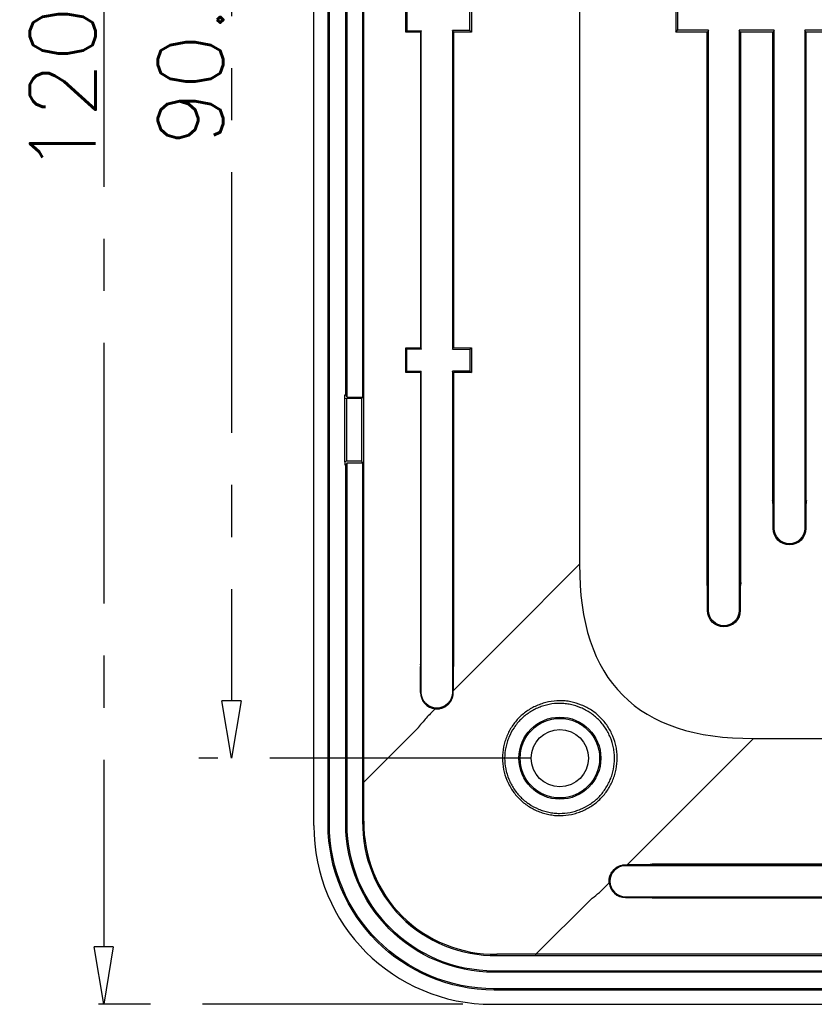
# Model space of a CAD drawing. Header units: millimetres. Extents: x 5293 to 5736, y -198 to 141.
# Tile 3 of 15: x 5377 to 5425, y -105 to -45. Entities that reach past the tile are written whole.
import ezdxf

# ---------------------------------------------------------------- set-up
doc = ezdxf.new("R2010")
doc.units = ezdxf.units.MM
doc.header["$LTSCALE"] = 0.5
doc.linetypes.add('CENTER', pattern=[50.8, 31.75, -6.35, 6.35, -6.35])
doc.layers.add('112', color=7, linetype='Continuous', true_color=0xffffff)
doc.layers.add('core', color=7, linetype='Continuous', lineweight=20)
doc.styles.get("Standard").update_dxf_attribs({"font": 'txt', "bigfont": 'gbcbig.shx'})
doc.dimstyles.new('VT-4.00', dxfattribs={"dimtxt": 4, "dimasz": 3.5, "dimexe": 2, "dimexo": 1.8, "dimgap": 0.5, "dimtad": 1, "dimzin": 0, "dimdsep": 46, "dimtxsty": 'Standard', "dimblk": 'CLOSEDBLANK', "dimcen": 0.3, "dimclrd": 1, "dimclre": 1, "dimclrt": 7, "dimadec": 1, "dimazin": 0, "dimtfac": 1, "dimtofl": 0, "dimtmove": 0, "dimatfit": 3, "dimldrblk": 'CLOSEDBLANK', "dimfxl": 0, "dimtolj": 1, "dimtzin": 0, "dimarcsym": 0})

# ---------------------------------------------------------------- blocks, each defined once
blk = doc.blocks.new('_ClosedBlank')
at = {"color": 0, "linetype": 'ByBlock', "lineweight": -2}
for p, q in [((-1, 0.167), (0, 0)), ((-1, 0.167), (-1, -0.167)), ((0, 0), (-1, -0.167))]:
    blk.add_line(p, q, dxfattribs=at)
blk = doc.blocks.new('*D3')
at = {"layer": 'core', "color": 1, "linetype": 'CENTER', "lineweight": -2}
for p, q in [((5403.534, 14.727), (5379.634, 14.727)), ((5381.634, 11.227), (5381.634, -101.773)), ((5403.534, -105.273), (5379.634, -105.273))]:
    blk.add_line(p, q, dxfattribs=at)
at = {"layer": 'Defpoints', "color": 0, "linetype": 'CENTER'}
for p in [(5405.334, 14.727), (5381.634, -105.273), (5405.334, -105.273)]:
    blk.add_point(p, dxfattribs=at)
at = {"layer": 'core', "color": 1, "linetype": 'CENTER', "lineweight": -2, "xscale": 3.5, "yscale": 3.5, "zscale": 3.5}
for p, rotation in [((5381.634, 14.727), 90), ((5381.634, -105.273), 270)]:
    blk.add_blockref('_ClosedBlank', p, dxfattribs=dict(at, rotation=rotation))
at = {"layer": 'core', "color": 7, "linetype": 'CENTER', "insert": (5379.134, -45.273), "char_height": 4, "attachment_point": 5, "rotation": 90}
blk.add_mtext('\\A1;120.00', dxfattribs=at)
blk = doc.blocks.new('*D5')
at = {"layer": 'core', "color": 1, "linetype": 'CENTER', "lineweight": -2}
for p, q in [((5407.641, -0.273), (5387.423, -0.273)), ((5389.423, -3.773), (5389.423, -86.773)), ((5407.641, -90.273), (5387.423, -90.273))]:
    blk.add_line(p, q, dxfattribs=at)
at = {"layer": 'Defpoints', "color": 0, "linetype": 'CENTER'}
for p in [(5409.441, -0.273), (5389.423, -90.273), (5409.441, -90.273)]:
    blk.add_point(p, dxfattribs=at)
at = {"layer": 'core', "color": 1, "linetype": 'CENTER', "lineweight": -2, "xscale": 3.5, "yscale": 3.5, "zscale": 3.5}
for p, rotation in [((5389.423, -0.273), 90), ((5389.423, -90.273), 270)]:
    blk.add_blockref('_ClosedBlank', p, dxfattribs=dict(at, rotation=rotation))
at = {"layer": 'core', "color": 7, "linetype": 'CENTER', "insert": (5386.923, -45.273), "char_height": 4, "attachment_point": 5, "rotation": 90}
blk.add_mtext('\\A1;90.00', dxfattribs=at)

msp = doc.modelspace()

# ---------------------------------------------------------------- linework, layer by layer
at = {"layer": '112', "color": 7}
for p, q in [((5394.441, -94.38), (5394.441, 3.835)), ((5395.312, -94.273), (5395.312, 3.727)), ((5395.391, -94.273), (5395.391, 3.727)), ((5397.492, -91.735), (5397.492, 1.19)), ((5410.646, -12.084), (5410.646, -78.461)), ((5396.391, -68.141), (5396.391, -22.404)), ((5396.469, -68.273), (5396.469, -22.273)), ((5397.417, -22.273), (5397.417, -68.273)), ((5400.048, -46.023), (5400.048, -44.523)), ((5400.107, -44.582), (5400.107, -45.963)), ((5403.955, -45.931), (5403.955, -44.614)), ((5404.048, -44.523), (5404.048, -46.023)), ((5416.511, -44.523), (5416.511, -46.023)), ((5416.616, -44.627), (5416.616, -45.918)), ((5400.107, -45.963), (5400.048, -46.023)), ((5400.935, -46.023), (5400.048, -46.023)), ((5400.993, -45.955), (5400.107, -45.963)), ((5400.958, -46.008), (5400.935, -46.023)), ((5400.935, -46.023), (5400.935, -65.273)), ((5400.993, -45.955), (5400.958, -46.008)), ((5400.958, -46.008), (5400.958, -65.287)), ((5400.993, -65.34), (5400.993, -45.955)), ((5403.955, -45.931), (5402.889, -45.94)), ((5402.923, -45.992), (5402.889, -45.94)), ((5402.889, -45.94), (5402.889, -65.355)), ((5402.975, -46.023), (5402.923, -45.992)), ((5402.923, -65.303), (5402.923, -45.992)), ((5404.048, -46.023), (5402.975, -46.023)), ((5402.975, -65.273), (5402.975, -46.023)), ((5404.048, -46.023), (5403.955, -45.931)), ((5416.511, -46.023), (5416.616, -45.918)), ((5418.415, -46.023), (5416.511, -46.023)), ((5418.511, -45.918), (5416.616, -45.918)), ((5418.458, -45.996), (5418.415, -46.023)), ((5418.415, -79.574), (5418.415, -46.023)), ((5418.511, -45.918), (5418.458, -45.996)), ((5418.458, -45.996), (5418.458, -79.531)), ((5418.511, -81.273), (5418.511, -45.918)), ((5420.423, -45.996), (5420.371, -45.918)), ((5422.511, -45.918), (5420.371, -45.918)), ((5420.371, -45.918), (5420.371, -81.273)), ((5420.423, -45.996), (5420.467, -46.023)), ((5420.423, -79.531), (5420.423, -45.996)), ((5422.415, -46.023), (5420.467, -46.023)), ((5420.467, -79.574), (5420.467, -46.023)), ((5422.458, -45.996), (5422.415, -46.023)), ((5422.415, -74.574), (5422.415, -46.023)), ((5422.511, -45.918), (5422.458, -45.996)), ((5422.458, -45.996), (5422.458, -74.531)), ((5422.511, -76.273), (5422.511, -45.918)), ((5424.371, -45.918), (5424.371, -76.273)), ((5424.423, -45.996), (5424.371, -45.918)), ((5426.511, -45.918), (5424.371, -45.918)), ((5424.423, -74.531), (5424.423, -45.996)), ((5424.423, -45.996), (5424.467, -46.023)), ((5426.415, -46.023), (5424.467, -46.023)), ((5424.467, -74.574), (5424.467, -46.023)), ((5400.107, -65.332), (5400.048, -65.273)), ((5400.048, -66.773), (5400.048, -65.273)), ((5400.048, -65.273), (5400.935, -65.273)), ((5400.107, -66.713), (5400.107, -65.332)), ((5400.107, -65.332), (5400.993, -65.34)), ((5400.958, -65.287), (5400.935, -65.273)), ((5400.958, -65.287), (5400.993, -65.34)), ((5402.889, -65.355), (5402.923, -65.303)), ((5402.889, -65.355), (5403.955, -65.364)), ((5402.975, -65.273), (5402.923, -65.303)), ((5402.975, -65.273), (5404.048, -65.273)), ((5403.955, -65.364), (5404.048, -65.273)), ((5403.955, -65.364), (5403.955, -66.681)), ((5404.048, -65.273), (5404.048, -66.773)), ((5400.107, -66.713), (5400.048, -66.773)), ((5400.935, -66.773), (5400.048, -66.773)), ((5400.993, -66.705), (5400.107, -66.713)), ((5400.935, -66.773), (5400.958, -66.758)), ((5400.935, -66.773), (5400.935, -84.555)), ((5400.993, -66.705), (5400.958, -66.758)), ((5400.958, -66.758), (5400.958, -84.531)), ((5400.993, -86.273), (5400.993, -66.705)), ((5403.955, -66.681), (5402.889, -66.69)), ((5402.923, -66.742), (5402.889, -66.69)), ((5402.889, -66.69), (5402.889, -86.273)), ((5402.923, -66.742), (5402.975, -66.773)), ((5402.923, -84.531), (5402.923, -66.742)), ((5404.048, -66.773), (5402.975, -66.773)), ((5402.975, -84.583), (5402.975, -66.773)), ((5403.955, -66.681), (5404.048, -66.773)), ((5396.341, -68.334), (5396.341, -68.141)), ((5396.341, -68.141), (5396.391, -68.141)), ((5396.341, -68.334), (5396.441, -68.36)), ((5396.341, -72.211), (5396.341, -68.334)), ((5396.469, -68.273), (5396.391, -68.141)), ((5397.365, -68.36), (5396.441, -68.36)), ((5396.441, -68.36), (5396.441, -72.185)), ((5396.469, -68.273), (5397.417, -68.273)), ((5397.417, -68.273), (5397.365, -68.36)), ((5397.365, -72.185), (5397.365, -68.36)), ((5396.441, -72.185), (5396.341, -72.211)), ((5396.341, -72.211), (5396.341, -72.404)), ((5396.341, -72.404), (5396.391, -72.404)), ((5396.469, -72.273), (5396.391, -72.404)), ((5396.391, -94.273), (5396.391, -72.404)), ((5397.365, -72.185), (5396.441, -72.185)), ((5396.469, -72.273), (5397.417, -72.273)), ((5396.469, -94.273), (5396.469, -72.273)), ((5397.417, -72.273), (5397.365, -72.185)), ((5397.417, -72.273), (5397.417, -91.735)), ((5422.441, -76.273), (5422.441, -74.797)), ((5424.441, -74.797), (5424.441, -76.273)), ((5422.441, -76.273), (5422.511, -76.273)), ((5424.441, -76.273), (5424.371, -76.273)), ((5410.646, -78.461), (5406.195, -82.912)), ((5418.441, -81.273), (5418.441, -79.797)), ((5420.441, -79.797), (5420.441, -81.273)), ((5418.441, -81.273), (5418.511, -81.273)), ((5420.441, -81.273), (5420.371, -81.273)), ((5406.195, -82.912), (5402.944, -86.163)), ((5406.195, -82.912), (5402.944, -86.163)), ((5406.195, -82.912), (5406.195, -82.912)), ((5406.195, -82.912), (5406.195, -82.912)), ((5400.949, -86.273), (5400.949, -84.72)), ((5402.944, -84.823), (5402.944, -86.163)), ((5400.949, -86.273), (5400.993, -86.273)), ((5402.944, -86.273), (5402.889, -86.273)), ((5402.944, -86.163), (5402.944, -86.163)), ((5401.842, -87.265), (5401.552, -87.555)), ((5401.842, -87.265), (5401.552, -87.555)), ((5401.552, -87.555), (5401.552, -87.555)), ((5401.842, -87.265), (5401.842, -87.265)), ((5400.816, -88.411), (5397.492, -91.735)), ((5416.802, -93.518), (5421.253, -89.067)), ((5421.252, -89.068), (5440.406, -89.068)), ((5397.417, -91.735), (5397.492, -91.735)), ((5415.438, -94.882), (5416.801, -93.519)), ((5415.438, -94.882), (5416.801, -93.519)), ((5416.801, -93.519), (5416.802, -93.518)), ((5416.802, -93.518), (5416.801, -93.519)), ((5395.312, -94.273), (5395.391, -94.273)), ((5396.469, -94.273), (5396.391, -94.273)), ((5415.438, -94.882), (5413.551, -96.769)), ((5415.438, -94.882), (5413.551, -96.769)), ((5415.438, -94.882), (5415.438, -94.882)), ((5413.441, -96.769), (5413.441, -96.825)), ((5433.024, -96.825), (5413.441, -96.825)), ((5413.551, -96.769), (5413.551, -96.769)), ((5414.89, -96.769), (5413.551, -96.769)), ((5432.941, -96.738), (5415.131, -96.738)), ((5415.183, -96.79), (5432.972, -96.79)), ((5412.158, -98.161), (5412.449, -97.871)), ((5412.159, -98.161), (5412.158, -98.161)), ((5412.159, -98.161), (5412.449, -97.871)), ((5412.449, -97.871), (5412.449, -97.871)), ((5411.302, -98.898), (5407.979, -102.221)), ((5413.441, -98.72), (5433.008, -98.72)), ((5413.441, -98.765), (5413.441, -98.72)), ((5413.441, -98.765), (5414.993, -98.765)), ((5415.159, -98.779), (5432.941, -98.779)), ((5432.955, -98.755), (5415.183, -98.755)), ((5407.979, -102.296), (5407.979, -102.221)), ((5500.903, -102.221), (5407.979, -102.221)), ((5407.979, -102.296), (5500.903, -102.296)), ((5405.441, -103.244), (5405.441, -103.323)), ((5503.441, -103.244), (5405.441, -103.244)), ((5453.441, -103.323), (5405.441, -103.323)), ((5405.441, -104.401), (5405.441, -104.323)), ((5453.441, -104.323), (5405.441, -104.323)), ((5503.441, -104.401), (5405.441, -104.401)), ((5405.334, -105.273), (5503.548, -105.273))]:
    msp.add_line(p, q, dxfattribs=at)
for radius in [2.5, 2.421, 1.75]:
    msp.add_circle((5409.441, -90.273), radius, dxfattribs=at)
at = {"layer": '112', "color": 7, "extrusion": (0, 0, -1)}
for centre, radius, start in [((-5423.441, -76.273), 1, 180), ((-5423.441, -76.273), 0.93, 180), ((-5419.441, -81.273), 1, 180), ((-5419.441, -81.273), 0.93, 180), ((-5401.941, -86.273), 0.948, 180), ((-5405.441, -94.273), 10.129, 270), ((-5405.441, -94.273), 10.05, 270), ((-5405.441, -94.273), 9.05, 270), ((-5405.441, -94.273), 8.971, 270)]:
    msp.add_arc(centre, radius, start, 0, dxfattribs=at)
at = {"layer": '112', "color": 7}
for centre, radius, start, end in [((5406.855, -92.858), 7.5, 135, 140.8605), ((5413.441, -97.773), 0.948, 90, 270), ((5406.855, -92.858), 7.5, 306.36501, 315)]:
    msp.add_arc(centre, radius, start, end, dxfattribs=at)
at = {"layer": '112', "color": 7, "extrusion": (0, 0, -1)}
for centre, major_axis, start_param, end_param in [((5423.368, -74.567), (0.677, 0.677), 3.687865, 3.923193), ((5423.514, -74.567), (0.677, -0.677), 5.501585, 5.736913), ((5419.368, -79.567), (0.677, 0.677), 3.687865, 3.923193), ((5419.514, -79.567), (0.677, -0.677), 5.501585, 5.736913)]:
    msp.add_ellipse(centre, major_axis=major_axis, ratio=0.992433, start_param=start_param, end_param=end_param, dxfattribs=at)
at = {"layer": '112', "color": 7}
for centre, major_axis, ratio, start_param, end_param in [((5421.825, -76.111), (0.558, 1.843), 0.162906, 5.554065, 5.789393), ((5425.057, -76.111), (-0.558, 1.843), 0.162906, 0.493793, 0.729121), ((5845.138, 345.425), (-431.863, -431.863), 0.110521, 6.171844, 6.394526), ((5417.825, -81.111), (0.558, 1.843), 0.162906, 5.554065, 5.789393), ((5421.057, -81.111), (-0.558, 1.843), 0.162906, 0.493793, 0.729121), ((5401.875, -84.56), (-0.195, 0.934), 0.985206, 1.361516, 1.535863), ((5400.325, -86.111), (0.558, 1.843), 0.162906, 5.615046, 5.789393), ((5403.557, -86.111), (-0.558, 1.843), 0.162906, 0.493793, 0.749267), ((5402.008, -84.562), (-0.852, 0.469), 0.974816, 3.378402, 3.633877), ((5401.946, -86.273), (0.998, 0), 0.999985, 3.141593, 4.607722), ((5395.093, -104.62), (0.323, 95.753), 0.024829, 4.822388, 4.847455), ((5405.549, -94.164), (7.93, 7.93), 0.980815, 2.36588, 3.917306), ((5415.151, -97.705), (-0.469, 0.852), 0.974816, 5.790901, 6.046376), ((5413.603, -96.156), (-1.843, 0.558), 0.162906, 2.392325, 2.6478), ((5413.441, -97.767), (0, 0.998), 0.999985, 1.675464, 3.141593), ((5413.603, -99.389), (1.843, 0.558), 0.162906, 0.493793, 0.668139), ((5415.153, -97.838), (-0.934, 0.195), 0.985206, 1.60573, 1.780076), ((5395.093, -104.62), (95.753, 0.323), 0.024829, 1.435731, 1.460798)]:
    msp.add_ellipse(centre, major_axis=major_axis, ratio=ratio, start_param=start_param, end_param=end_param, dxfattribs=at)
for points, knots in [([(5401.842, -87.265), (5401.911, -87.272), (5401.981, -87.272), (5402.119, -87.258), (5402.186, -87.243), (5402.319, -87.2), (5402.383, -87.172), (5402.503, -87.103), (5402.56, -87.062), (5402.664, -86.969), (5402.71, -86.918), (5402.793, -86.805), (5402.828, -86.744), (5402.885, -86.617), (5402.907, -86.55), (5402.937, -86.412), (5402.944, -86.342), (5402.944, -86.273)], [0, 0, 0, 0, 0.125, 0.125, 0.25, 0.25, 0.375, 0.375, 0.5, 0.5, 0.625, 0.625, 0.75, 0.75, 0.875, 0.875, 1, 1, 1, 1]), ([(5402.944, -86.245), (5402.944, -86.236), (5402.944, -86.227), (5402.944, -86.218), (5402.944, -86.199), (5402.944, -86.181), (5402.944, -86.163)], [0.2500197, 0.2500197, 0.2500197, 0.2500197, 0.5000394, 0.5000394, 0.5000394, 1, 1, 1, 1]), ([(5405.941, -90.273), (5405.941, -90.041), (5405.964, -89.813), (5406.032, -89.478), (5406.06, -89.367), (5406.127, -89.148), (5406.167, -89.038), (5406.298, -88.721), (5406.405, -88.52), (5406.595, -88.234), (5406.663, -88.142), (5406.808, -87.963), (5406.885, -87.879), (5407.126, -87.637), (5407.302, -87.494), (5407.588, -87.304), (5407.687, -87.245), (5407.889, -87.138), (5408.094, -87.04), (5408.308, -86.963), (5408.526, -86.896), (5408.637, -86.867), (5408.974, -86.797), (5409.2, -86.773), (5409.541, -86.772), (5409.655, -86.777), (5409.883, -86.8), (5409.998, -86.817), (5410.335, -86.883), (5410.553, -86.949), (5410.872, -87.08), (5410.977, -87.129), (5411.181, -87.236), (5411.279, -87.294), (5411.566, -87.483), (5411.744, -87.627), (5411.99, -87.871), (5412.068, -87.957), (5412.213, -88.134), (5412.349, -88.318), (5412.467, -88.515), (5412.575, -88.718), (5412.625, -88.823), (5412.758, -89.141), (5412.825, -89.359), (5412.893, -89.695), (5412.911, -89.809), (5412.935, -90.038), (5412.941, -90.152), (5412.941, -90.494), (5412.919, -90.72), (5412.851, -91.056), (5412.823, -91.169), (5412.757, -91.387), (5412.68, -91.601), (5412.584, -91.807), (5412.478, -92.009), (5412.42, -92.108), (5412.231, -92.396), (5412.088, -92.573), (5411.849, -92.815), (5411.765, -92.892), (5411.588, -93.038), (5411.495, -93.107), (5411.21, -93.298), (5411.01, -93.406), (5410.693, -93.54), (5410.585, -93.579), (5410.365, -93.648), (5410.254, -93.677), (5409.919, -93.746), (5409.692, -93.771), (5409.346, -93.773), (5409.23, -93.768), (5409.002, -93.746), (5408.775, -93.713), (5408.553, -93.658), (5408.333, -93.592), (5408.224, -93.553), (5407.903, -93.422), (5407.701, -93.315), (5407.414, -93.126), (5407.321, -93.059), (5407.141, -92.913), (5407.055, -92.836), (5406.811, -92.593), (5406.666, -92.417), (5406.474, -92.13), (5406.415, -92.03), (5406.306, -91.827), (5406.257, -91.723), (5406.125, -91.407), (5406.057, -91.187), (5405.965, -90.733), (5405.941, -90.504), (5405.941, -90.273)], [0, 0, 0, 0, 0.03125, 0.03125, 0.046875, 0.046875, 0.0625, 0.0625, 0.09375, 0.09375, 0.109375, 0.109375, 0.125, 0.125, 0.15625, 0.15625, 0.171875, 0.171875, 0.1875, 0.203125, 0.203125, 0.21875, 0.21875, 0.25, 0.25, 0.265625, 0.265625, 0.28125, 0.28125, 0.3125, 0.3125, 0.328125, 0.328125, 0.34375, 0.34375, 0.375, 0.375, 0.390625, 0.390625, 0.40625, 0.421875, 0.421875, 0.4375, 0.4375, 0.46875, 0.46875, 0.484375, 0.484375, 0.5, 0.5, 0.53125, 0.53125, 0.546875, 0.546875, 0.5625, 0.578125, 0.578125, 0.59375, 0.59375, 0.625, 0.625, 0.640625, 0.640625, 0.65625, 0.65625, 0.6875, 0.6875, 0.703125, 0.703125, 0.71875, 0.71875, 0.75, 0.75, 0.765625, 0.765625, 0.78125, 0.796875, 0.796875, 0.8125, 0.8125, 0.84375, 0.84375, 0.859375, 0.859375, 0.875, 0.875, 0.90625, 0.90625, 0.921875, 0.921875, 0.9375, 0.9375, 0.96875, 0.96875, 1, 1, 1, 1]), ([(5406.076, -90.273), (5406.077, -90.052), (5406.1, -89.834), (5406.165, -89.514), (5406.192, -89.408), (5406.257, -89.198), (5406.295, -89.093), (5406.422, -88.789), (5406.525, -88.597), (5406.707, -88.324), (5406.773, -88.235), (5406.913, -88.065), (5406.987, -87.984), (5407.22, -87.753), (5407.389, -87.616), (5407.665, -87.435), (5407.761, -87.379), (5407.955, -87.277), (5408.153, -87.184), (5408.359, -87.111), (5408.569, -87.048), (5408.677, -87.021), (5409.001, -86.957), (5409.218, -86.935), (5409.545, -86.937), (5409.654, -86.943), (5409.873, -86.966), (5409.983, -86.983), (5410.305, -87.05), (5410.513, -87.115), (5410.817, -87.242), (5410.917, -87.289), (5411.111, -87.393), (5411.205, -87.45), (5411.477, -87.632), (5411.646, -87.77), (5411.879, -88.005), (5411.953, -88.087), (5412.091, -88.257), (5412.22, -88.434), (5412.331, -88.622), (5412.434, -88.816), (5412.481, -88.917), (5412.606, -89.221), (5412.669, -89.43), (5412.734, -89.752), (5412.75, -89.861), (5412.772, -90.081), (5412.777, -90.191), (5412.776, -90.518), (5412.754, -90.735), (5412.687, -91.058), (5412.66, -91.166), (5412.595, -91.375), (5412.521, -91.581), (5412.427, -91.779), (5412.324, -91.972), (5412.267, -92.067), (5412.084, -92.342), (5411.946, -92.511), (5411.714, -92.741), (5411.632, -92.814), (5411.461, -92.953), (5411.372, -93.018), (5411.097, -93.199), (5410.904, -93.301), (5410.599, -93.426), (5410.495, -93.463), (5410.284, -93.527), (5410.178, -93.553), (5409.857, -93.617), (5409.64, -93.638), (5409.309, -93.637), (5409.198, -93.631), (5408.98, -93.608), (5408.765, -93.574), (5408.553, -93.52), (5408.343, -93.455), (5408.239, -93.417), (5407.934, -93.29), (5407.742, -93.186), (5407.469, -93.004), (5407.381, -92.939), (5407.21, -92.799), (5407.129, -92.725), (5406.898, -92.492), (5406.76, -92.323), (5406.579, -92.048), (5406.522, -91.952), (5406.419, -91.758), (5406.373, -91.659), (5406.248, -91.356), (5406.184, -91.146), (5406.097, -90.713), (5406.075, -90.494), (5406.076, -90.273)], [0, 0, 0, 0, 0.03125, 0.03125, 0.046875, 0.046875, 0.0625, 0.0625, 0.09375, 0.09375, 0.109375, 0.109375, 0.125, 0.125, 0.15625, 0.15625, 0.171875, 0.171875, 0.1875, 0.203125, 0.203125, 0.21875, 0.21875, 0.25, 0.25, 0.265625, 0.265625, 0.28125, 0.28125, 0.3125, 0.3125, 0.328125, 0.328125, 0.34375, 0.34375, 0.375, 0.375, 0.390625, 0.390625, 0.40625, 0.421875, 0.421875, 0.4375, 0.4375, 0.46875, 0.46875, 0.484375, 0.484375, 0.5, 0.5, 0.53125, 0.53125, 0.546875, 0.546875, 0.5625, 0.578125, 0.578125, 0.59375, 0.59375, 0.625, 0.625, 0.640625, 0.640625, 0.65625, 0.65625, 0.6875, 0.6875, 0.703125, 0.703125, 0.71875, 0.71875, 0.75, 0.75, 0.765625, 0.765625, 0.78125, 0.796875, 0.796875, 0.8125, 0.8125, 0.84375, 0.84375, 0.859375, 0.859375, 0.875, 0.875, 0.90625, 0.90625, 0.921875, 0.921875, 0.9375, 0.9375, 0.96875, 0.96875, 1, 1, 1, 1]), ([(5397.417, -91.735), (5397.417, -92.026), (5397.417, -92.317), (5397.417, -92.608), (5397.417, -92.859), (5397.418, -93.111), (5397.418, -93.362), (5397.418, -93.613), (5397.418, -93.865), (5397.418, -94.116)], [0, 0, 0, 0, 0.366593, 0.366593, 0.366593, 0.683296, 0.683296, 0.683296, 1, 1, 1, 1]), ([(5397.418, -94.116), (5397.376, -96.288), (5398.255, -98.434), (5401.278, -101.458), (5403.427, -102.337), (5405.597, -102.296)], [0, 0, 0, 0, 0.5, 0.5, 1, 1, 1, 1]), ([(5397.418, -94.116), (5397.425, -94.116), (5397.433, -94.116), (5397.441, -94.116), (5397.448, -94.116), (5397.456, -94.117), (5397.463, -94.117), (5397.473, -94.117), (5397.482, -94.117), (5397.492, -94.117)], [0, 0, 0, 0, 0.309197, 0.309197, 0.309197, 0.618394, 0.618394, 0.618394, 1, 1, 1, 1]), ([(5397.492, -94.117), (5397.448, -96.269), (5398.32, -98.396), (5401.316, -101.393), (5403.446, -102.265), (5405.597, -102.222)], [0, 0, 0, 0, 0.5, 0.5, 1, 1, 1, 1]), ([(5412.449, -97.871), (5412.442, -97.802), (5412.442, -97.732), (5412.456, -97.595), (5412.47, -97.527), (5412.513, -97.394), (5412.541, -97.331), (5412.61, -97.211), (5412.651, -97.153), (5412.744, -97.05), (5412.796, -97.003), (5412.908, -96.921), (5412.97, -96.885), (5413.097, -96.828), (5413.164, -96.806), (5413.302, -96.777), (5413.371, -96.769), (5413.441, -96.769)], [0, 0, 0, 0, 0.125, 0.125, 0.25, 0.25, 0.375, 0.375, 0.5, 0.5, 0.625, 0.625, 0.75, 0.75, 0.875, 0.875, 1, 1, 1, 1]), ([(5413.441, -96.769), (5413.45, -96.769), (5413.459, -96.769), (5413.468, -96.769), (5413.477, -96.769), (5413.487, -96.769), (5413.496, -96.769)], [0, 0, 0, 0, 0.2500197, 0.2500197, 0.2500197, 0.5000394, 0.5000394, 0.5000394, 0.5000394]), ([(5405.597, -102.296), (5405.888, -102.296), (5406.179, -102.296), (5406.47, -102.296), (5406.722, -102.296), (5406.973, -102.296), (5407.225, -102.296), (5407.476, -102.296), (5407.727, -102.296), (5407.979, -102.296)], [0, 0, 0, 0, 0.366593, 0.366593, 0.366593, 0.683296, 0.683296, 0.683296, 1, 1, 1, 1])]:
    msp.add_open_spline(points, degree=3, knots=knots, dxfattribs=at)
for points, degree in [([(5402.944, -86.273), (5402.944, -86.263), (5402.944, -86.254), (5402.944, -86.245)], 3), ([(5401.552, -87.555), (5401.461, -87.646), (5401.285, -87.831), (5401.119, -88.025), (5401.038, -88.124)], 3), ([(5400.816, -88.411), (5400.924, -88.265), (5401.038, -88.124)], 2), ([(5413.496, -96.769), (5413.514, -96.769), (5413.532, -96.769), (5413.551, -96.769)], 3), ([(5411.302, -98.898), (5411.453, -98.786), (5411.747, -98.552), (5412.024, -98.296), (5412.158, -98.161)], 3), ([(5405.597, -102.25), (5405.597, -102.241), (5405.597, -102.231), (5405.597, -102.222)], 3), ([(5405.597, -102.273), (5405.597, -102.265), (5405.597, -102.258), (5405.597, -102.25)], 3), ([(5405.597, -102.296), (5405.597, -102.288), (5405.597, -102.28), (5405.597, -102.273)], 3)]:
    msp.add_open_spline(points, degree=degree, dxfattribs=at)

# ---------------------------------------------------------------- dimensions: what is measured, and where the dimension line sits
at = {"layer": 'core', "linetype": 'CENTER'}
for base, p1, p2, picture, middle in [((5381.634, -105.273), (5405.334, 14.727), (5405.334, -105.273), '*D3', (5379.134, -45.273)), ((5389.423, -90.273), (5409.441, -0.273), (5409.441, -90.273), '*D5', (5386.923, -45.273))]:
    dim = msp.add_linear_dim(base=base, p1=p1, p2=p2, angle=90, dimstyle='VT-4.00', dxfattribs=at)
    dim.commit()
    dim.dimension.update_dxf_attribs({"geometry": picture, "text_midpoint": middle})

doc.saveas('drawing.dxf')
